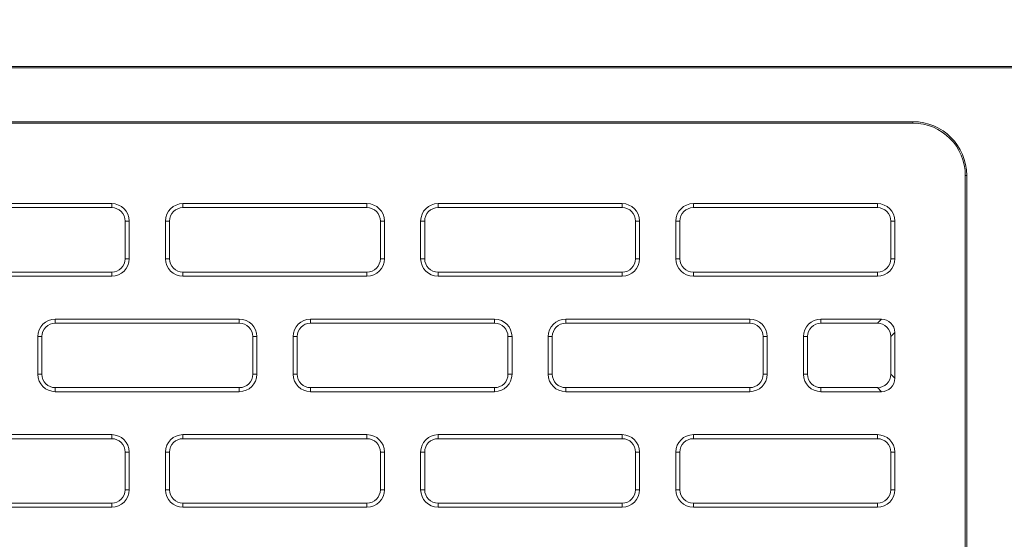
# Model space of a CAD drawing. Header units: millimetres. Extents: x 39 to 1680, y 50 to 804.
# Tile 29 of 68: x 413 to 450, y 704 to 723. Entities that reach past the tile are written whole.
import ezdxf

# ---------------------------------------------------------------- set-up
doc = ezdxf.new("R2010")
doc.units = ezdxf.units.MM
doc.header["$MEASUREMENT"] = 0
doc.layers.get('0').update_dxf_attribs({"lineweight": 25})
doc.styles.get("Standard").update_dxf_attribs({"font": 'isocpeui.ttf'})
doc.dimstyles.new('ISO-25$0', dxfattribs={"dimtxt": 20, "dimasz": 20, "dimexe": 1.25, "dimexo": 0.625, "dimtad": 1, "dimtxsty": 'Standard', "dimcen": 2.5, "dimadec": 0, "dimazin": 0, "dimtfac": 1, "dimtmove": 0, "dimatfit": 3, "dimfxl": 1, "dimarcsym": 0})

# ---------------------------------------------------------------- blocks, each defined once
blk = doc.blocks.new('*D6')
at = {"color": 0, "lineweight": -2, "transparency": 16777216}
for p, q in [((96.642, 718.648), (96.642, 781.796)), ((534.642, 718.648), (534.642, 781.796)), ((116.642, 780.546), (514.642, 780.546))]:
    blk.add_line(p, q, dxfattribs=at)
at = {"color": 0, "transparency": 16777216}
for points in [[(116.642, 783.88), (116.642, 777.213), (96.642, 780.546)], [(514.642, 783.88), (514.642, 777.213), (534.642, 780.546)]]:
    blk.add_solid(points, dxfattribs=at)
at = {"layer": 'Defpoints', "color": 0, "transparency": 16777216}
for p in [(534.642, 780.546), (96.642, 718.023), (534.642, 718.023)]:
    blk.add_point(p, dxfattribs=at)
at = {"color": 0, "transparency": 16777216, "insert": (315.642, 791.171), "char_height": 20, "attachment_point": 5}
blk.add_mtext('438', dxfattribs=at)

msp = doc.modelspace()

# ---------------------------------------------------------------- linework, layer by layer
at = {"color": 0, "linetype": 'Continuous', "lineweight": 0, "extrusion": (0, 1, -2.22045e-16)}
for p, q in [((114.142, 721.503), (517.142, 721.503)), ((517.142, 721.451), (114.142, 721.451)), ((446.642, 719.451), (114.142, 719.451)), ((446.642, 719.398), (446.642, 719.451)), ((446.642, 719.398), (114.142, 719.398)), ((448.589, 717.451), (448.589, 652.451)), ((448.589, 717.451), (448.642, 717.451)), ((448.642, 717.451), (448.642, 652.451)), ((416.817, 716.401), (409.967, 716.401)), ((416.817, 716.251), (409.967, 716.251)), ((416.817, 716.251), (416.817, 716.401)), ((426.317, 716.401), (419.467, 716.401)), ((419.467, 716.251), (419.467, 716.401)), ((426.317, 716.251), (419.467, 716.251)), ((426.317, 716.251), (426.317, 716.401)), ((435.817, 716.401), (428.967, 716.401)), ((428.967, 716.251), (428.967, 716.401)), ((435.817, 716.251), (428.967, 716.251)), ((435.817, 716.251), (435.817, 716.401)), ((445.317, 716.401), (438.467, 716.401)), ((438.467, 716.251), (438.467, 716.401)), ((445.317, 716.251), (438.467, 716.251)), ((445.317, 716.251), (445.317, 716.401)), ((417.317, 714.351), (417.317, 715.751)), ((417.317, 715.751), (417.467, 715.751)), ((417.467, 714.351), (417.467, 715.751)), ((418.817, 715.751), (418.817, 714.351)), ((418.967, 715.751), (418.817, 715.751)), ((418.967, 715.751), (418.967, 714.351)), ((426.817, 714.351), (426.817, 715.751)), ((426.817, 715.751), (426.967, 715.751)), ((426.967, 714.351), (426.967, 715.751)), ((428.317, 715.751), (428.317, 714.351)), ((428.467, 715.751), (428.317, 715.751)), ((428.467, 715.751), (428.467, 714.351)), ((436.317, 715.751), (436.467, 715.751)), ((436.317, 714.351), (436.317, 715.751)), ((436.467, 714.351), (436.467, 715.751)), ((437.817, 715.751), (437.817, 714.351)), ((437.967, 715.751), (437.817, 715.751)), ((437.967, 715.751), (437.967, 714.351)), ((445.817, 715.751), (445.967, 715.751)), ((445.817, 714.351), (445.817, 715.751)), ((445.967, 714.351), (445.967, 715.751)), ((417.317, 714.351), (417.467, 714.351)), ((418.967, 714.351), (418.817, 714.351)), ((426.817, 714.351), (426.967, 714.351)), ((428.467, 714.351), (428.317, 714.351)), ((436.317, 714.351), (436.467, 714.351)), ((437.967, 714.351), (437.817, 714.351)), ((445.817, 714.351), (445.967, 714.351)), ((409.967, 713.851), (416.817, 713.851)), ((409.967, 713.701), (416.817, 713.701)), ((416.817, 713.851), (416.817, 713.701)), ((419.467, 713.851), (426.317, 713.851)), ((419.467, 713.851), (419.467, 713.701)), ((419.467, 713.701), (426.317, 713.701)), ((426.317, 713.851), (426.317, 713.701)), ((428.967, 713.851), (435.817, 713.851)), ((428.967, 713.851), (428.967, 713.701)), ((428.967, 713.701), (435.817, 713.701)), ((435.817, 713.851), (435.817, 713.701)), ((438.467, 713.851), (445.317, 713.851)), ((438.467, 713.851), (438.467, 713.701)), ((438.467, 713.701), (445.317, 713.701)), ((445.317, 713.851), (445.317, 713.701)), ((421.567, 712.101), (414.717, 712.101)), ((414.717, 711.951), (414.717, 712.101)), ((421.567, 711.951), (414.717, 711.951)), ((421.567, 711.951), (421.567, 712.101)), ((431.067, 712.101), (424.217, 712.101)), ((424.217, 711.951), (424.217, 712.101)), ((431.067, 711.951), (424.217, 711.951)), ((431.067, 711.951), (431.067, 712.101)), ((440.567, 712.101), (433.717, 712.101)), ((433.717, 711.951), (433.717, 712.101)), ((440.567, 711.951), (433.717, 711.951)), ((440.567, 711.951), (440.567, 712.101)), ((445.468, 712.101), (443.217, 712.101)), ((443.217, 711.951), (443.217, 712.101)), ((445.318, 711.951), (443.217, 711.951)), ((445.468, 712.101), (445.318, 711.951)), ((414.067, 711.451), (414.067, 710.051)), ((414.217, 711.451), (414.067, 711.451)), ((414.217, 711.451), (414.217, 710.051)), ((422.067, 710.051), (422.067, 711.451)), ((422.067, 711.451), (422.217, 711.451)), ((422.217, 710.051), (422.217, 711.451)), ((423.567, 711.451), (423.567, 710.051)), ((423.717, 711.451), (423.567, 711.451)), ((423.717, 711.451), (423.717, 710.051)), ((431.567, 710.051), (431.567, 711.451)), ((431.567, 711.451), (431.717, 711.451)), ((431.717, 710.051), (431.717, 711.451)), ((433.067, 711.451), (433.067, 710.051)), ((433.217, 711.451), (433.067, 711.451)), ((433.217, 711.451), (433.217, 710.051)), ((441.067, 711.451), (441.217, 711.451)), ((441.067, 710.051), (441.067, 711.451)), ((441.217, 710.051), (441.217, 711.451)), ((442.567, 711.451), (442.567, 710.051)), ((442.717, 711.451), (442.567, 711.451)), ((442.717, 711.451), (442.717, 710.051)), ((445.967, 711.602), (445.817, 711.452)), ((445.817, 711.452), (445.817, 710.049)), ((445.967, 711.602), (445.967, 709.899)), ((414.217, 710.051), (414.067, 710.051)), ((422.067, 710.051), (422.217, 710.051)), ((423.717, 710.051), (423.567, 710.051)), ((431.567, 710.051), (431.717, 710.051)), ((433.217, 710.051), (433.067, 710.051)), ((441.067, 710.051), (441.217, 710.051)), ((442.717, 710.051), (442.567, 710.051)), ((445.817, 710.049), (445.967, 709.899)), ((414.717, 709.551), (421.567, 709.551)), ((414.717, 709.551), (414.717, 709.401)), ((421.567, 709.551), (421.567, 709.401)), ((424.217, 709.551), (431.067, 709.551)), ((424.217, 709.551), (424.217, 709.401)), ((431.067, 709.551), (431.067, 709.401)), ((433.717, 709.551), (440.567, 709.551)), ((433.717, 709.551), (433.717, 709.401)), ((440.567, 709.551), (440.567, 709.401)), ((443.217, 709.551), (445.318, 709.551)), ((443.217, 709.551), (443.217, 709.401)), ((445.318, 709.551), (445.468, 709.401)), ((414.717, 709.401), (421.567, 709.401)), ((424.217, 709.401), (431.067, 709.401)), ((433.717, 709.401), (440.567, 709.401)), ((443.217, 709.401), (445.468, 709.401)), ((416.817, 707.801), (409.967, 707.801)), ((416.817, 707.651), (416.817, 707.801)), ((426.317, 707.801), (419.467, 707.801)), ((419.467, 707.651), (419.467, 707.801)), ((426.317, 707.651), (426.317, 707.801)), ((435.817, 707.801), (428.967, 707.801)), ((428.967, 707.651), (428.967, 707.801)), ((435.817, 707.651), (435.817, 707.801)), ((445.317, 707.801), (438.467, 707.801)), ((438.467, 707.651), (438.467, 707.801)), ((445.317, 707.651), (445.317, 707.801)), ((416.817, 707.651), (409.967, 707.651)), ((426.317, 707.651), (419.467, 707.651)), ((435.817, 707.651), (428.967, 707.651)), ((445.317, 707.651), (438.467, 707.651)), ((417.317, 705.751), (417.317, 707.151)), ((417.317, 707.151), (417.467, 707.151)), ((417.467, 705.751), (417.467, 707.151)), ((418.817, 707.151), (418.817, 705.751)), ((418.967, 707.151), (418.817, 707.151)), ((418.967, 707.151), (418.967, 705.751)), ((426.817, 705.751), (426.817, 707.151)), ((426.817, 707.151), (426.967, 707.151)), ((426.967, 705.751), (426.967, 707.151)), ((428.317, 707.151), (428.317, 705.751)), ((428.467, 707.151), (428.317, 707.151)), ((428.467, 707.151), (428.467, 705.751)), ((436.317, 707.151), (436.467, 707.151)), ((436.317, 705.751), (436.317, 707.151)), ((436.467, 705.751), (436.467, 707.151)), ((437.817, 707.151), (437.817, 705.751)), ((437.967, 707.151), (437.817, 707.151)), ((437.967, 707.151), (437.967, 705.751)), ((445.817, 707.151), (445.967, 707.151)), ((445.817, 705.751), (445.817, 707.151)), ((445.967, 705.751), (445.967, 707.151)), ((417.317, 705.751), (417.467, 705.751)), ((418.967, 705.751), (418.817, 705.751)), ((426.817, 705.751), (426.967, 705.751)), ((428.467, 705.751), (428.317, 705.751)), ((436.317, 705.751), (436.467, 705.751)), ((437.967, 705.751), (437.817, 705.751)), ((445.817, 705.751), (445.967, 705.751)), ((409.967, 705.251), (416.817, 705.251)), ((416.817, 705.251), (416.817, 705.101)), ((419.467, 705.251), (426.317, 705.251)), ((419.467, 705.251), (419.467, 705.101)), ((426.317, 705.251), (426.317, 705.101)), ((428.967, 705.251), (435.817, 705.251)), ((428.967, 705.251), (428.967, 705.101)), ((435.817, 705.251), (435.817, 705.101)), ((438.467, 705.251), (445.317, 705.251)), ((438.467, 705.251), (438.467, 705.101)), ((445.317, 705.251), (445.317, 705.101)), ((409.967, 705.101), (416.817, 705.101)), ((419.467, 705.101), (426.317, 705.101)), ((428.967, 705.101), (435.817, 705.101)), ((438.467, 705.101), (445.317, 705.101))]:
    msp.add_line(p, q, dxfattribs=at)
at = {"color": 0, "linetype": 'Continuous', "lineweight": 0}
for centre, radius, start, end in [((446.642, 717.451), 2, 0, 90), ((416.817, 715.751), 0.65, 0, 90), ((416.817, 715.751), 0.5, 0, 90), ((419.467, 715.751), 0.65, 90, 180), ((419.467, 715.751), 0.5, 90, 180), ((426.317, 715.751), 0.65, 0, 90), ((426.317, 715.751), 0.5, 0, 90), ((428.967, 715.751), 0.65, 90, 180), ((428.967, 715.751), 0.5, 90, 180), ((435.817, 715.751), 0.65, 0, 90), ((435.817, 715.751), 0.5, 0, 90), ((438.467, 715.751), 0.65, 90, 180), ((438.467, 715.751), 0.5, 90, 180), ((445.317, 715.751), 0.65, 0, 90), ((445.317, 715.751), 0.5, 0, 90), ((416.817, 714.351), 0.65, 270, 0), ((416.817, 714.351), 0.5, 270, 0), ((419.467, 714.351), 0.65, 180, 270), ((419.467, 714.351), 0.5, 180, 270), ((426.317, 714.351), 0.65, 270, 360), ((426.317, 714.351), 0.5, 270, 0), ((428.967, 714.351), 0.65, 180, 270), ((428.967, 714.351), 0.5, 180, 270), ((435.817, 714.351), 0.65, 270, 0), ((435.817, 714.351), 0.5, 270, 0), ((438.467, 714.351), 0.65, 180, 270), ((438.467, 714.351), 0.5, 180, 270), ((445.317, 714.351), 0.65, 270, 360), ((445.317, 714.351), 0.5, 270, 0), ((414.717, 711.451), 0.65, 90, 180), ((414.717, 711.451), 0.5, 90, 180), ((421.567, 711.451), 0.65, 0, 90), ((421.567, 711.451), 0.5, 0, 90), ((424.217, 711.451), 0.65, 90, 180), ((424.217, 711.451), 0.5, 90, 180), ((431.067, 711.451), 0.65, 0, 90), ((431.067, 711.451), 0.5, 0, 90), ((433.717, 711.451), 0.65, 90, 180), ((433.717, 711.451), 0.5, 90, 180), ((440.567, 711.451), 0.65, 0, 90), ((440.567, 711.451), 0.5, 0, 90), ((443.217, 711.451), 0.65, 90, 180), ((443.217, 711.451), 0.5, 90, 180), ((414.717, 710.051), 0.65, 180, 270), ((414.717, 710.051), 0.5, 180, 270), ((421.567, 710.051), 0.65, 270, 360), ((421.567, 710.051), 0.5, 270, 0), ((424.217, 710.051), 0.65, 180, 270), ((424.217, 710.051), 0.5, 180, 270), ((431.067, 710.051), 0.65, 270, 360), ((431.067, 710.051), 0.5, 270, 0), ((433.717, 710.051), 0.65, 180, 270), ((433.717, 710.051), 0.5, 180, 270), ((440.567, 710.051), 0.65, 270, 0), ((440.567, 710.051), 0.5, 270, 0), ((443.217, 710.051), 0.65, 180, 270), ((443.217, 710.051), 0.5, 180, 270), ((416.817, 707.151), 0.65, 0, 90), ((419.467, 707.151), 0.65, 90, 180), ((426.317, 707.151), 0.65, 0, 90), ((428.967, 707.151), 0.65, 90, 180), ((435.817, 707.151), 0.65, 0, 90), ((438.467, 707.151), 0.65, 90, 180), ((445.317, 707.151), 0.65, 0, 90), ((416.817, 707.151), 0.5, 0, 90), ((419.467, 707.151), 0.5, 90, 180), ((426.317, 707.151), 0.5, 0, 90), ((428.967, 707.151), 0.5, 90, 180), ((435.817, 707.151), 0.5, 0, 90), ((438.467, 707.151), 0.5, 90, 180), ((445.317, 707.151), 0.5, 0, 90), ((416.817, 705.751), 0.65, 270, 0), ((416.817, 705.751), 0.5, 270, 0), ((419.467, 705.751), 0.65, 180, 270), ((419.467, 705.751), 0.5, 180, 270), ((426.317, 705.751), 0.65, 270, 360), ((426.317, 705.751), 0.5, 270, 0), ((428.967, 705.751), 0.65, 180, 270), ((428.967, 705.751), 0.5, 180, 270), ((435.817, 705.751), 0.65, 270, 0), ((435.817, 705.751), 0.5, 270, 0), ((438.467, 705.751), 0.65, 180, 270), ((438.467, 705.751), 0.5, 180, 270), ((445.317, 705.751), 0.65, 270, 360), ((445.317, 705.751), 0.5, 270, 0)]:
    msp.add_arc(centre, radius, start, end, dxfattribs=at)
at = {"color": 0, "linetype": 'Continuous', "lineweight": 0, "extrusion": (0, -2.22045e-16, -1)}
msp.add_arc((-446.642, 717.451), 1.948, 90, 180, dxfattribs=at)
at = {"color": 0, "linetype": 'Continuous', "lineweight": 0}
for centre, major_axis in [((445.315, 711.449), (0.356, 0.356)), ((445.315, 710.052), (0.356, -0.356))]:
    msp.add_ellipse(centre, major_axis=major_axis, ratio=0.994422, start_param=-0.782601, end_param=0.782601, dxfattribs=at)
at = {"color": 0, "linetype": 'Continuous', "lineweight": 0, "extrusion": (6.16298e-32, -2.22045e-16, -1)}
msp.add_ellipse((445.465, 711.599), major_axis=(0.356, 0.356), ratio=0.994422, start_param=-0.782601, end_param=0.782601, dxfattribs=at)
at = {"color": 0, "linetype": 'Continuous', "lineweight": 0, "extrusion": (-6.16298e-32, -2.22045e-16, -1)}
msp.add_ellipse((445.465, 709.902), major_axis=(0.356, -0.356), ratio=0.994422, start_param=-0.782601, end_param=0.782601, dxfattribs=at)

# ---------------------------------------------------------------- dimensions: what is measured, and where the dimension line sits
dim = msp.add_linear_dim(base=(534.642, 780.546), p1=(96.642, 718.023), p2=(534.642, 718.023), dimstyle='ISO-25$0')
dim.commit()
dim.dimension.update_dxf_attribs({"geometry": '*D6', "text_midpoint": (315.642, 791.171)})

doc.saveas('drawing.dxf')
